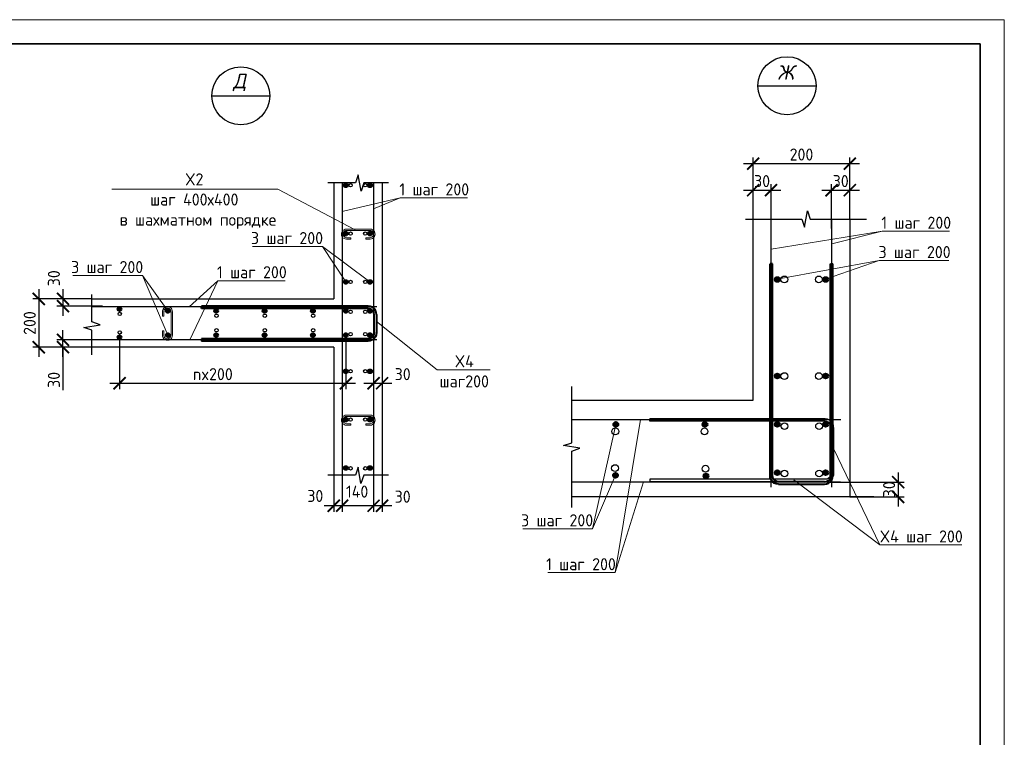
# Model space of a CAD drawing. Header units: millimetres. Extents: x 247266 to 730847, y -636031 to 10052.
# Tile 221 of 256: x 473017 to 493382, y -125353 to -110503. Entities that reach past the tile are written whole.
import ezdxf
from ezdxf.enums import TextEntityAlignment as Align

# ---------------------------------------------------------------- set-up
doc = ezdxf.new("R2010")
doc.units = ezdxf.units.MM
for name, color, linetype, lineweight in [('0.35 ___', 7, 'Continuous', 35), ('0.4 ___', 7, 'Continuous', 40), ('Арм_хомуты', 7, 'Continuous', 18), ('Арм_шпильки', 7, 'Continuous', 18), ('Арматура', 7, 'Continuous', 40), ('Выноски', 7, 'Continuous', 20), ('подоснова', 7, 'Continuous', 5), ('Текст', 7, 'Continuous', 25), ('ТОНКИЕ', 7, 'Continuous', 9)]:
    doc.layers.add(name, color=color, linetype=linetype, lineweight=lineweight)
doc.layers.add('РАЗМЕРЫ', color=7, linetype='Continuous')
doc.layers.add('ТОЛСТЫЕ_ОСНОВНЫЕ', color=7, linetype='Continuous')
doc.styles.add('GOST 2.304', font='CS_Gost2304.shx')
doc.styles.add('GOST-2.304_Type-B', font='GOST_Common.ttf')
doc.styles.add('Украинский', font='isocpeur.TTF', dxfattribs={"oblique": 12})
doc.dimstyles.new('СПДС', dxfattribs={"dimscale": 100, "dimtxt": 2.5, "dimasz": 2.5, "dimexe": 1.25, "dimexo": 0, "dimtad": 1, "dimdec": 0, "dimtxsty": 'GOST-2.304_Type-B', "dimblk": 'ARCHTICK', "dimcen": 2.5, "dimdle": 2, "dimadec": 0, "dimazin": 2, "dimtfac": 0.75, "dimtdec": 0, "dimtmove": 1, "dimatfit": 3, "dimfxl": 1, "dimtolj": 1, "dimarcsym": 1})

# ---------------------------------------------------------------- blocks, each defined once
blk = doc.blocks.new('_ArchTick')
at = {"color": 0, "linetype": 'ByBlock', "const_width": 0.15}
blk.add_lwpolyline([(-0.5, -0.5), (0.5, 0.5)], dxfattribs=at)
blk = doc.blocks.new('*D168')
at = {"layer": 'DEFPOINTS', "color": 0, "ltscale": 100}
for p in [(474512, -116280), (473412, -117280), (474512, -117280)]:
    blk.add_point(p, dxfattribs=at)
at = {"layer": 'РАЗМЕРЫ', "color": 0, "lineweight": -2}
for p, q in [((473412, -116080), (473412, -117480)), ((474512, -116280), (473287, -116280)), ((474512, -117280), (473287, -117280))]:
    blk.add_line(p, q, dxfattribs=at)
at = {"layer": 'РАЗМЕРЫ', "color": 0, "lineweight": -2, "ltscale": 100, "xscale": 250, "yscale": 250, "zscale": 250}
for p, rotation in [((473412, -116280), 90), ((473412, -117280), 270)]:
    blk.add_blockref('_ArchTick', p, dxfattribs=dict(at, rotation=rotation))
at = {"layer": 'РАЗМЕРЫ', "color": 0, "lineweight": 0, "ltscale": 100, "insert": (473224, -116780), "char_height": 250, "attachment_point": 5, "rotation": 90, "style": 'GOST-2.304_Type-B'}
blk.add_mtext('\\A1;200', dxfattribs=at)
blk = doc.blocks.new('*D169')
at = {"layer": 'DEFPOINTS', "color": 0, "ltscale": 100}
for p in [(475082, -117073), (479763, -116992), (479763, -118026)]:
    blk.add_point(p, dxfattribs=at)
at = {"layer": 'РАЗМЕРЫ', "color": 0, "lineweight": -2}
for p, q in [((475082, -117073), (475082, -118151)), ((479763, -116992), (479763, -118151)), ((474882, -118026), (479963, -118026))]:
    blk.add_line(p, q, dxfattribs=at)
at = {"layer": 'РАЗМЕРЫ', "color": 0, "lineweight": -2, "ltscale": 100, "xscale": 250, "yscale": 250, "zscale": 250, "rotation": 180}
blk.add_blockref('_ArchTick', (475082, -118026), dxfattribs=at)
at = {"layer": 'РАЗМЕРЫ', "color": 0, "lineweight": -2, "ltscale": 100, "xscale": 250, "yscale": 250, "zscale": 250}
blk.add_blockref('_ArchTick', (479763, -118026), dxfattribs=at)
at = {"layer": 'РАЗМЕРЫ', "color": 0, "lineweight": 0, "ltscale": 100, "insert": (477012, -117838), "char_height": 250, "attachment_point": 5, "style": 'GOST-2.304_Type-B'}
blk.add_mtext('\\A1;nx200', dxfattribs=at)
blk = doc.blocks.new('*D162')
at = {"layer": 'DEFPOINTS', "color": 0, "ltscale": 100}
for p in [(480512, -117530), (480337, -117780), (480512, -118026)]:
    blk.add_point(p, dxfattribs=at)
at = {"layer": 'РАЗМЕРЫ', "color": 0, "lineweight": -2}
for p, q in [((480512, -117530), (480512, -118151)), ((480337, -117780), (480337, -118151)), ((480137, -118026), (480712, -118026))]:
    blk.add_line(p, q, dxfattribs=at)
at = {"layer": 'РАЗМЕРЫ', "color": 0, "lineweight": -2, "ltscale": 100, "xscale": 250, "yscale": 250, "zscale": 250, "rotation": 180}
blk.add_blockref('_ArchTick', (480337, -118026), dxfattribs=at)
at = {"layer": 'РАЗМЕРЫ', "color": 0, "lineweight": -2, "ltscale": 100, "xscale": 250, "yscale": 250, "zscale": 250}
blk.add_blockref('_ArchTick', (480512, -118026), dxfattribs=at)
at = {"layer": 'РАЗМЕРЫ', "color": 0, "lineweight": 0, "ltscale": 100, "insert": (480938, -117838), "char_height": 250, "attachment_point": 5, "style": 'GOST-2.304_Type-B'}
blk.add_mtext('\\A1;30', dxfattribs=at)
blk = doc.blocks.new('*D163')
at = {"layer": 'DEFPOINTS', "color": 0, "ltscale": 100}
for p in [(474512, -116280), (473912, -116431), (474730, -116431)]:
    blk.add_point(p, dxfattribs=at)
at = {"layer": 'РАЗМЕРЫ', "color": 0, "lineweight": -2}
for p, q in [((473912, -116080), (473912, -116631)), ((474512, -116280), (473787, -116280)), ((474730, -116431), (473787, -116431))]:
    blk.add_line(p, q, dxfattribs=at)
at = {"layer": 'РАЗМЕРЫ', "color": 0, "lineweight": -2, "ltscale": 100, "xscale": 250, "yscale": 250, "zscale": 250}
for p, rotation in [((473912, -116280), 90), ((473912, -116431), 270)]:
    blk.add_blockref('_ArchTick', p, dxfattribs=dict(at, rotation=rotation))
at = {"layer": 'РАЗМЕРЫ', "color": 0, "lineweight": 0, "ltscale": 100, "insert": (473724, -115853), "char_height": 250, "attachment_point": 5, "rotation": 90, "style": 'GOST-2.304_Type-B'}
blk.add_mtext('\\A1;30', dxfattribs=at)
blk = doc.blocks.new('*D164')
at = {"layer": 'DEFPOINTS', "color": 0, "ltscale": 100}
for p in [(473912, -117129), (474698, -117129), (474762, -117280)]:
    blk.add_point(p, dxfattribs=at)
at = {"layer": 'РАЗМЕРЫ', "color": 0, "lineweight": -2}
for p, q in [((473912, -117480), (473912, -116929)), ((474698, -117129), (473787, -117129)), ((474762, -117280), (473787, -117280)), ((473912, -117280), (473912, -118169))]:
    blk.add_line(p, q, dxfattribs=at)
at = {"layer": 'РАЗМЕРЫ', "color": 0, "lineweight": -2, "ltscale": 100, "xscale": 250, "yscale": 250, "zscale": 250}
for p, rotation in [((473912, -117129), 90), ((473912, -117280), 270)]:
    blk.add_blockref('_ArchTick', p, dxfattribs=dict(at, rotation=rotation))
at = {"layer": 'РАЗМЕРЫ', "color": 0, "lineweight": 0, "ltscale": 100, "insert": (473724, -117956), "char_height": 250, "attachment_point": 5, "rotation": 90, "style": 'GOST-2.304_Type-B'}
blk.add_mtext('\\A1;30', dxfattribs=at)
blk = doc.blocks.new('*D165')
at = {"layer": 'DEFPOINTS', "color": 0, "ltscale": 100}
for p in [(480337, -119780), (480512, -119930), (480337, -120561)]:
    blk.add_point(p, dxfattribs=at)
at = {"layer": 'РАЗМЕРЫ', "color": 0, "lineweight": -2}
for p, q in [((480337, -119780), (480337, -120686)), ((480512, -119930), (480512, -120686)), ((480712, -120561), (480137, -120561))]:
    blk.add_line(p, q, dxfattribs=at)
at = {"layer": 'РАЗМЕРЫ', "color": 0, "lineweight": -2, "ltscale": 100, "xscale": 250, "yscale": 250, "zscale": 250, "rotation": 180}
blk.add_blockref('_ArchTick', (480337, -120561), dxfattribs=at)
at = {"layer": 'РАЗМЕРЫ', "color": 0, "lineweight": -2, "ltscale": 100, "xscale": 250, "yscale": 250, "zscale": 250}
blk.add_blockref('_ArchTick', (480512, -120561), dxfattribs=at)
at = {"layer": 'РАЗМЕРЫ', "color": 0, "lineweight": 0, "ltscale": 100, "insert": (480938, -120373), "char_height": 250, "attachment_point": 5, "style": 'GOST-2.304_Type-B'}
blk.add_mtext('\\A1;30', dxfattribs=at)
blk = doc.blocks.new('*D166')
at = {"layer": 'DEFPOINTS', "color": 0, "ltscale": 100}
for p in [(479687, -119780), (480337, -119780), (479687, -120561)]:
    blk.add_point(p, dxfattribs=at)
at = {"layer": 'РАЗМЕРЫ', "color": 0, "lineweight": -2}
for p, q in [((479687, -119780), (479687, -120686)), ((480337, -119780), (480337, -120686)), ((480537, -120561), (479487, -120561))]:
    blk.add_line(p, q, dxfattribs=at)
at = {"layer": 'РАЗМЕРЫ', "color": 0, "lineweight": -2, "ltscale": 100, "xscale": 250, "yscale": 250, "zscale": 250, "rotation": 180}
blk.add_blockref('_ArchTick', (479687, -120561), dxfattribs=at)
at = {"layer": 'РАЗМЕРЫ', "color": 0, "lineweight": -2, "ltscale": 100, "xscale": 250, "yscale": 250, "zscale": 250}
blk.add_blockref('_ArchTick', (480337, -120561), dxfattribs=at)
at = {"layer": 'РАЗМЕРЫ', "color": 0, "lineweight": 0, "ltscale": 100, "insert": (479996, -120268), "char_height": 250, "attachment_point": 5, "style": 'GOST-2.304_Type-B'}
blk.add_mtext('\\A1;140', dxfattribs=at)
blk = doc.blocks.new('*D167')
at = {"layer": 'DEFPOINTS', "color": 0, "ltscale": 100}
for p in [(479512, -119930), (479687, -119780), (479512, -120561)]:
    blk.add_point(p, dxfattribs=at)
at = {"layer": 'РАЗМЕРЫ', "color": 0, "lineweight": -2}
for p, q in [((479512, -119930), (479512, -120686)), ((479687, -119780), (479687, -120686)), ((479887, -120561), (479312, -120561))]:
    blk.add_line(p, q, dxfattribs=at)
at = {"layer": 'РАЗМЕРЫ', "color": 0, "lineweight": -2, "ltscale": 100, "xscale": 250, "yscale": 250, "zscale": 250, "rotation": 180}
blk.add_blockref('_ArchTick', (479512, -120561), dxfattribs=at)
at = {"layer": 'РАЗМЕРЫ', "color": 0, "lineweight": -2, "ltscale": 100, "xscale": 250, "yscale": 250, "zscale": 250}
blk.add_blockref('_ArchTick', (479687, -120561), dxfattribs=at)
at = {"layer": 'РАЗМЕРЫ', "color": 0, "lineweight": 0, "ltscale": 100, "insert": (479131, -120358), "char_height": 250, "attachment_point": 5, "style": 'GOST-2.304_Type-B'}
blk.add_mtext('\\A1;30', dxfattribs=at)
blk = doc.blocks.new('*U133')
for p, q in [((-8, 0), (-7, 7.2)), ((-7, 7.2), (-4.2, 14)), ((-4.2, 14), (0.2, 19.8)), ((0.2, 19.8), (6, 24.2)), ((6, 24.2), (12.8, 27)), ((12.8, 27), (20, 28)), ((44, 28), (20, 28)), ((20, 20), (44, 20)), ((44, 20), (44, 28)), ((125.4, 28), (149.4, 28)), ((125.4, 20), (125.4, 28)), ((149.4, 20), (125.4, 20)), ((156.7, 27), (149.4, 28)), ((163.4, 24.2), (156.7, 27)), ((169.2, 19.8), (163.4, 24.2)), ((173.7, 14), (169.2, 19.8)), ((176.5, 7.2), (173.7, 14)), ((177.4, 0), (176.5, 7.2)), ((176.5, -7.2), (177.4, 0)), ((-7, -7.2), (-8, 0)), ((-4.2, -14), (-7, -7.2)), ((0.2, -19.8), (-4.2, -14)), ((6, -24.2), (0.2, -19.8)), ((12.8, -27), (6, -24.2)), ((20, -28), (12.8, -27)), ((20, -28), (149.4, -28)), ((149.4, -28), (156.7, -27)), ((156.7, -27), (163.4, -24.2)), ((163.4, -24.2), (169.2, -19.8)), ((169.2, -19.8), (173.7, -14)), ((173.7, -14), (176.5, -7.2))]:
    blk.add_line(p, q)
at = {"color": 0, "linetype": 'ByBlock', "lineweight": -2}
for p, q in [((0, 0), (0.7, 5.2)), ((0.7, 5.2), (2.7, 10)), ((2.7, 10), (5.9, 14.1)), ((5.9, 14.1), (10, 17.3)), ((10, 17.3), (14.8, 19.3)), ((14.8, 19.3), (20, 20)), ((154.6, 19.3), (149.4, 20)), ((159.4, 17.3), (154.6, 19.3)), ((163.6, 14.1), (159.4, 17.3)), ((166.8, 10), (163.6, 14.1)), ((168.8, 5.2), (166.8, 10)), ((169.4, 0), (168.8, 5.2)), ((168.8, -5.2), (169.4, 0)), ((0.7, -5.2), (0, 0)), ((2.7, -10), (0.7, -5.2)), ((5.9, -14.1), (2.7, -10)), ((10, -17.3), (5.9, -14.1)), ((14.8, -19.3), (10, -17.3)), ((20, -20), (14.8, -19.3)), ((20, -20), (149.4, -20)), ((149.4, -20), (154.6, -19.3)), ((154.6, -19.3), (159.4, -17.3)), ((159.4, -17.3), (163.6, -14.1)), ((163.6, -14.1), (166.8, -10)), ((166.8, -10), (168.8, -5.2))]:
    blk.add_line(p, q, dxfattribs=at)
at = {"style": 'GOST 2.304', "oblique": 15, "flags": 9}
for tag, p in [('ПОЗИЦИЯ', (118, -56.6)), ('ДИАМЕТР', (117.8, -62.2)), ('ДЛИНА', (118.1, -72.5)), ('КЛАСС', (118, -67.8)), ('МАССА', (118.7, -78.2))]:
    blk.add_attdef(tag, p, '', height=2.5, dxfattribs=at)
blk = doc.blocks.new('*U1664')
at = {"color": 0, "linetype": 'ByBlock', "lineweight": -2}
for p, q in [((-72.3, 25), (-72.3, 714.4)), ((-62.3, 714.4), (-72.3, 714.4)), ((-62.3, 25), (-62.3, 714.4)), ((62.3, 25), (62.3, 714.4)), ((62.3, 714.4), (72.3, 714.4)), ((72.3, 25), (72.3, 714.4)), ((-71.1, 15.9), (-72.3, 25)), ((-67.6, 7.5), (-71.1, 15.9)), ((-62, 0.3), (-67.6, 7.5)), ((-61.4, 18.5), (-62.3, 25)), ((-54.8, -5.3), (-62, 0.3)), ((-58.9, 12.5), (-61.4, 18.5)), ((-55, 7.3), (-58.9, 12.5)), ((-49.8, 3.3), (-55, 7.3)), ((-43.8, 0.9), (-49.8, 3.3)), ((-37.3, 0), (-43.8, 0.9)), ((-37.3, 0), (37.3, 0)), ((37.3, 0), (43.8, 0.9)), ((43.8, 0.9), (49.8, 3.3)), ((49.8, 3.3), (55, 7.3)), ((54.8, -5.3), (62, 0.3)), ((55, 7.3), (58.9, 12.5)), ((58.9, 12.5), (61.4, 18.5)), ((61.4, 18.5), (62.3, 25)), ((62, 0.3), (67.6, 7.5)), ((67.6, 7.5), (71.1, 15.9)), ((71.1, 15.9), (72.3, 25)), ((-46.4, -8.8), (-54.8, -5.3)), ((-37.3, -10), (-46.4, -8.8)), ((37.3, -10), (-37.3, -10)), ((37.3, -10), (46.4, -8.8)), ((46.4, -8.8), (54.8, -5.3))]:
    blk.add_line(p, q, dxfattribs=at)
at = {"style": 'GOST 2.304', "oblique": 15, "flags": 9}
for tag, p in [('ПОЗИЦИЯ', (1024.9, -185)), ('ДИАМЕТР', (1025.2, -189.3)), ('КЛАСС', (1025.5, -193.8)), ('ДЛИНА', (1025.9, -198.5)), ('МАССА', (1026.2, -203.9))]:
    blk.add_attdef(tag, p, '', height=2.5, dxfattribs=at)
blk = doc.blocks.new('*U3688')
at = {"layer": 'ТОЛСТЫЕ_ОСНОВНЫЕ', "lineweight": 35}
blk.add_lwpolyline([(20, 5), (415, 5), (415, 292), (20, 292)], close=True, dxfattribs=at)
at = {"layer": 'ТОНКИЕ'}
blk.add_lwpolyline([(0, 0), (420, 0), (420, 297), (0, 297)], close=True, dxfattribs=at)
blk = doc.blocks.new('*D2618')
at = {"layer": 'DEFPOINTS', "color": 0, "ltscale": 100}
for p in [(489737, -120073), (490187, -120378), (491187, -120378)]:
    blk.add_point(p, dxfattribs=at)
at = {"layer": 'РАЗМЕРЫ', "color": 0, "lineweight": -2}
for p, q in [((491187, -119873), (491187, -120578)), ((489737, -120073), (491312, -120073)), ((490187, -120378), (491312, -120378))]:
    blk.add_line(p, q, dxfattribs=at)
at = {"layer": 'РАЗМЕРЫ', "color": 0, "lineweight": -2, "ltscale": 100, "xscale": 250, "yscale": 250, "zscale": 250}
for p, rotation in [((491187, -120073), 90), ((491187, -120378), 270)]:
    blk.add_blockref('_ArchTick', p, dxfattribs=dict(at, rotation=rotation))
at = {"layer": 'РАЗМЕРЫ', "color": 0, "lineweight": 0, "ltscale": 100, "insert": (490999, -120221), "char_height": 250, "attachment_point": 5, "rotation": 90, "style": 'GOST-2.304_Type-B'}
blk.add_mtext('\\A1;30', dxfattribs=at)
blk = doc.blocks.new('*D2619')
at = {"layer": 'DEFPOINTS', "color": 0, "ltscale": 100}
for p in [(490187, -113481), (488187, -114627), (490187, -114627)]:
    blk.add_point(p, dxfattribs=at)
at = {"layer": 'РАЗМЕРЫ', "color": 0, "lineweight": -2}
for p, q in [((488187, -114627), (488187, -113356)), ((490187, -114627), (490187, -113356)), ((487987, -113481), (490387, -113481))]:
    blk.add_line(p, q, dxfattribs=at)
at = {"layer": 'РАЗМЕРЫ', "color": 0, "lineweight": -2, "ltscale": 100, "xscale": 250, "yscale": 250, "zscale": 250, "rotation": 180}
blk.add_blockref('_ArchTick', (488187, -113481), dxfattribs=at)
at = {"layer": 'РАЗМЕРЫ', "color": 0, "lineweight": -2, "ltscale": 100, "xscale": 250, "yscale": 250, "zscale": 250}
blk.add_blockref('_ArchTick', (490187, -113481), dxfattribs=at)
at = {"layer": 'РАЗМЕРЫ', "color": 0, "lineweight": 0, "ltscale": 100, "insert": (489187, -113293), "char_height": 250, "attachment_point": 5, "style": 'GOST-2.304_Type-B'}
blk.add_mtext('\\A1;200', dxfattribs=at)
blk = doc.blocks.new('*D2620')
at = {"layer": 'DEFPOINTS', "color": 0, "ltscale": 100}
for p in [(490187, -114031), (490187, -114627), (489809, -114827)]:
    blk.add_point(p, dxfattribs=at)
at = {"layer": 'РАЗМЕРЫ', "color": 0, "lineweight": -2}
for p, q in [((489609, -114031), (490387, -114031)), ((489809, -114827), (489809, -113906)), ((490187, -114627), (490187, -113906))]:
    blk.add_line(p, q, dxfattribs=at)
at = {"layer": 'РАЗМЕРЫ', "color": 0, "lineweight": -2, "ltscale": 100, "xscale": 250, "yscale": 250, "zscale": 250, "rotation": 180}
blk.add_blockref('_ArchTick', (489809, -114031), dxfattribs=at)
at = {"layer": 'РАЗМЕРЫ', "color": 0, "lineweight": -2, "ltscale": 100, "xscale": 250, "yscale": 250, "zscale": 250}
blk.add_blockref('_ArchTick', (490187, -114031), dxfattribs=at)
at = {"layer": 'РАЗМЕРЫ', "color": 0, "lineweight": 0, "ltscale": 100, "insert": (489998, -113843), "char_height": 250, "attachment_point": 5, "style": 'GOST-2.304_Type-B'}
blk.add_mtext('\\A1;30', dxfattribs=at)
blk = doc.blocks.new('*D2621')
at = {"layer": 'DEFPOINTS', "color": 0, "ltscale": 100}
for p in [(488558, -114031), (488187, -114627), (488558, -114827)]:
    blk.add_point(p, dxfattribs=at)
at = {"layer": 'РАЗМЕРЫ', "color": 0, "lineweight": -2}
for p, q in [((487987, -114031), (488758, -114031)), ((488187, -114627), (488187, -113906)), ((488558, -114827), (488558, -113906))]:
    blk.add_line(p, q, dxfattribs=at)
at = {"layer": 'РАЗМЕРЫ', "color": 0, "lineweight": -2, "ltscale": 100, "xscale": 250, "yscale": 250, "zscale": 250, "rotation": 180}
blk.add_blockref('_ArchTick', (488187, -114031), dxfattribs=at)
at = {"layer": 'РАЗМЕРЫ', "color": 0, "lineweight": -2, "ltscale": 100, "xscale": 250, "yscale": 250, "zscale": 250}
blk.add_blockref('_ArchTick', (488558, -114031), dxfattribs=at)
at = {"layer": 'РАЗМЕРЫ', "color": 0, "lineweight": 0, "ltscale": 100, "insert": (488372, -113843), "char_height": 250, "attachment_point": 5, "style": 'GOST-2.304_Type-B'}
blk.add_mtext('\\A1;30', dxfattribs=at)
blk = doc.blocks.new('*U135')
at = {"color": 0, "linetype": 'ByBlock', "lineweight": -2}
for p, q in [((-130, 25), (-130, 750.6)), ((-120, 750.6), (-130, 750.6)), ((-120, 25), (-120, 750.6)), ((120, 25), (120, 750.6)), ((120, 750.6), (130, 750.6)), ((130, 25), (130, 750.6)), ((-128.8, 15.9), (-130, 25)), ((-125.3, 7.5), (-128.8, 15.9)), ((-119.7, 0.3), (-125.3, 7.5)), ((-119.1, 18.5), (-120, 25)), ((-112.5, -5.3), (-119.7, 0.3)), ((-116.7, 12.5), (-119.1, 18.5)), ((-112.7, 7.3), (-116.7, 12.5)), ((-107.5, 3.3), (-112.7, 7.3)), ((-101.5, 0.9), (-107.5, 3.3)), ((-95, 0), (-101.5, 0.9)), ((-95, 0), (95, 0)), ((95, 0), (101.5, 0.9)), ((101.5, 0.9), (107.5, 3.3)), ((107.5, 3.3), (112.7, 7.3)), ((112.5, -5.3), (119.7, 0.3)), ((112.7, 7.3), (116.7, 12.5)), ((116.7, 12.5), (119.1, 18.5)), ((119.1, 18.5), (120, 25)), ((119.7, 0.3), (125.3, 7.5)), ((125.3, 7.5), (128.8, 15.9)), ((128.8, 15.9), (130, 25)), ((-104.1, -8.8), (-112.5, -5.3)), ((-95, -10), (-104.1, -8.8)), ((95, -10), (-95, -10)), ((95, -10), (104.1, -8.8)), ((104.1, -8.8), (112.5, -5.3))]:
    blk.add_line(p, q, dxfattribs=at)
at = {"style": 'GOST 2.304', "oblique": 15, "flags": 9}
for tag, p in [('ПОЗИЦИЯ', (853.3, -185)), ('ДИАМЕТР', (853.6, -189.3)), ('КЛАСС', (853.9, -193.8)), ('ДЛИНА', (854.3, -198.5)), ('МАССА', (854.6, -203.9))]:
    blk.add_attdef(tag, p, '', height=2.5, dxfattribs=at)
blk = doc.blocks.new('*U136')
at = {"color": 0, "linetype": 'ByBlock', "lineweight": -2}
for p, q in [((-130, 25), (-130, 902.2)), ((-120, 902.2), (-130, 902.2)), ((-120, 25), (-120, 902.2)), ((120, 25), (120, 902.2)), ((120, 902.2), (130, 902.2)), ((130, 25), (130, 902.2)), ((-128.8, 15.9), (-130, 25)), ((-125.3, 7.5), (-128.8, 15.9)), ((-119.7, 0.3), (-125.3, 7.5)), ((-119.1, 18.5), (-120, 25)), ((-112.5, -5.3), (-119.7, 0.3)), ((-116.7, 12.5), (-119.1, 18.5)), ((-112.7, 7.3), (-116.7, 12.5)), ((-107.5, 3.3), (-112.7, 7.3)), ((-101.5, 0.9), (-107.5, 3.3)), ((-95, 0), (-101.5, 0.9)), ((-95, 0), (95, 0)), ((95, 0), (101.5, 0.9)), ((101.5, 0.9), (107.5, 3.3)), ((107.5, 3.3), (112.7, 7.3)), ((112.5, -5.3), (119.7, 0.3)), ((112.7, 7.3), (116.7, 12.5)), ((116.7, 12.5), (119.1, 18.5)), ((119.1, 18.5), (120, 25)), ((119.7, 0.3), (125.3, 7.5)), ((125.3, 7.5), (128.8, 15.9)), ((128.8, 15.9), (130, 25)), ((-104.1, -8.8), (-112.5, -5.3)), ((-95, -10), (-104.1, -8.8)), ((95, -10), (-95, -10)), ((95, -10), (104.1, -8.8)), ((104.1, -8.8), (112.5, -5.3))]:
    blk.add_line(p, q, dxfattribs=at)
at = {"style": 'GOST 2.304', "oblique": 15, "flags": 9}
for tag, p in [('ПОЗИЦИЯ', (853.3, -185)), ('ДИАМЕТР', (853.6, -189.3)), ('КЛАСС', (853.9, -193.8)), ('ДЛИНА', (854.3, -198.5)), ('МАССА', (854.6, -203.9))]:
    blk.add_attdef(tag, p, '', height=2.5, dxfattribs=at)

msp = doc.modelspace()

# ---------------------------------------------------------------- hatches: boundary and pattern name
at = {"layer": 'Арматура'}
h = msp.add_hatch(color=256, dxfattribs=at)
h.dxf.hatch_style = 1
h.paths.add_polyline_path([(479721.75, -113929.91, -1), (479801.75, -113929.91, -1)])
h = msp.add_hatch(color=256, dxfattribs=at)
h.dxf.hatch_style = 1
h.paths.add_polyline_path([(480301.75, -113929.91, 1), (480221.75, -113929.91, 1)])
h = msp.add_hatch(color=256, dxfattribs=at)
h.dxf.hatch_style = 1
h.paths.add_polyline_path([(479721.75, -114929.91, -1), (479801.75, -114929.91, -1)])
h = msp.add_hatch(color=256, dxfattribs=at)
h.dxf.hatch_style = 1
h.paths.add_polyline_path([(480301.75, -114929.91, 1), (480221.75, -114929.91, 1)])
h = msp.add_hatch(color=256, dxfattribs=at)
edge = h.paths.add_edge_path()
edge.add_arc((488686.62, -115879.39), 50, 359.64, 719.64)
h = msp.add_hatch(color=256, dxfattribs=at)
edge = h.paths.add_edge_path()
edge.add_arc((489686.67, -115879.39), 50, 359.64, 719.64)
h = msp.add_hatch(color=256, dxfattribs=at)
h.dxf.hatch_style = 1
h.paths.add_polyline_path([(479721.75, -115929.91, 1), (479801.75, -115929.91, 1)])
h = msp.add_hatch(color=256, dxfattribs=at)
h.dxf.hatch_style = 1
h.paths.add_polyline_path([(480301.75, -115929.91, -1), (480221.75, -115929.91, -1)])
h = msp.add_hatch(color=256, dxfattribs=at)
h.dxf.hatch_style = 1
h.paths.add_polyline_path([(475081.86, -116453.84, 1), (475081.86, -116533.84, 1)])
h = msp.add_hatch(color=256, dxfattribs=at)
h.dxf.hatch_style = 1
h.paths.add_polyline_path([(476081.86, -116489.91, 1), (476081.86, -116569.91, 1)])
h = msp.add_hatch(color=256, dxfattribs=at)
h.dxf.hatch_style = 1
h.paths.add_polyline_path([(477081.06, -116489.91, 1), (477081.06, -116569.91, 1)])
h = msp.add_hatch(color=256, dxfattribs=at)
h.dxf.hatch_style = 1
h.paths.add_polyline_path([(478081.86, -116489.91, 1), (478081.86, -116569.91, 1)])
h = msp.add_hatch(color=256, dxfattribs=at)
h.dxf.hatch_style = 1
h.paths.add_polyline_path([(479081.86, -116489.91, 1), (479081.86, -116569.91, 1)])
h = msp.add_hatch(color=256, dxfattribs=at)
h.dxf.hatch_style = 1
h.paths.add_polyline_path([(479761.86, -116489.91, 1), (479761.86, -116569.91, 1)])
h = msp.add_hatch(color=256, dxfattribs=at)
h.dxf.hatch_style = 1
h.paths.add_polyline_path([(480261.75, -116489.91, -1), (480261.75, -116569.91, -1)])
h = msp.add_hatch(color=256, dxfattribs=at)
h.dxf.hatch_style = 1
h.paths.add_polyline_path([(475081.86, -117113.09, -1), (475081.86, -117033.09, -1)])
h = msp.add_hatch(color=256, dxfattribs=at)
h.dxf.hatch_style = 1
h.paths.add_polyline_path([(476081.86, -117069.91, -1), (476081.86, -116989.91, -1)])
h = msp.add_hatch(color=256, dxfattribs=at)
h.dxf.hatch_style = 1
h.paths.add_polyline_path([(477081.06, -117069.91, -1), (477081.06, -116989.91, -1)])
h = msp.add_hatch(color=256, dxfattribs=at)
h.dxf.hatch_style = 1
h.paths.add_polyline_path([(478081.86, -117069.91, -1), (478081.86, -116989.91, -1)])
h = msp.add_hatch(color=256, dxfattribs=at)
h.dxf.hatch_style = 1
h.paths.add_polyline_path([(479081.86, -117069.91, -1), (479081.86, -116989.91, -1)])
h = msp.add_hatch(color=256, dxfattribs=at)
h.dxf.hatch_style = 1
h.paths.add_polyline_path([(479761.86, -117069.91, -1), (479761.86, -116989.91, -1)])
h = msp.add_hatch(color=256, dxfattribs=at)
h.dxf.hatch_style = 1
h.paths.add_polyline_path([(480261.75, -117069.91, 1), (480261.75, -116989.91, 1)])
h = msp.add_hatch(color=256, dxfattribs=at)
h.dxf.hatch_style = 1
h.paths.add_polyline_path([(479721.75, -117779.91, -1), (479801.75, -117779.91, -1)])
h = msp.add_hatch(color=256, dxfattribs=at)
h.dxf.hatch_style = 1
h.paths.add_polyline_path([(480301.75, -117779.91, 1), (480221.75, -117779.91, 1)])
h = msp.add_hatch(color=256, dxfattribs=at)
edge = h.paths.add_edge_path()
edge.add_arc((488686.62, -117876.2), 50, 359.64, 719.64)
h = msp.add_hatch(color=256, dxfattribs=at)
edge = h.paths.add_edge_path()
edge.add_arc((489686.67, -117876.2), 50, 359.64, 719.64)
h = msp.add_hatch(color=256, dxfattribs=at)
h.dxf.hatch_style = 1
h.paths.add_polyline_path([(479721.75, -118779.91, 1), (479801.75, -118779.91, 1)])
h = msp.add_hatch(color=256, dxfattribs=at)
h.dxf.hatch_style = 1
h.paths.add_polyline_path([(480301.75, -118779.91, -1), (480221.75, -118779.91, -1)])
h = msp.add_hatch(color=256, dxfattribs=at)
edge = h.paths.add_edge_path()
edge.add_arc((485346.51, -118877.46), 50, 359.64, 719.64)
h = msp.add_hatch(color=256, dxfattribs=at)
edge = h.paths.add_edge_path()
edge.add_arc((487190.34, -118877.46), 50, 359.64, 719.64)
h = msp.add_hatch(color=256, dxfattribs=at)
edge = h.paths.add_edge_path()
edge.add_arc((488686.67, -118877.46), 50, 359.64, 719.64)
h = msp.add_hatch(color=256, dxfattribs=at)
edge = h.paths.add_edge_path()
edge.add_arc((489686.67, -118877.46), 50, 359.64, 719.64)
h = msp.add_hatch(color=256, dxfattribs=at)
h.dxf.hatch_style = 1
h.paths.add_polyline_path([(479721.75, -119779.91, 1), (479801.75, -119779.91, 1)])
h = msp.add_hatch(color=256, dxfattribs=at)
h.dxf.hatch_style = 1
h.paths.add_polyline_path([(480301.75, -119779.91, -1), (480221.75, -119779.91, -1)])
h = msp.add_hatch(color=256, dxfattribs=at)
edge = h.paths.add_edge_path()
edge.add_arc((485340.54, -119931.25), 50, 359.64, 719.64)
h = msp.add_hatch(color=256, dxfattribs=at)
edge = h.paths.add_edge_path()
edge.add_arc((487211.14, -119944.35), 50, 359.64, 719.64)
h = msp.add_hatch(color=256, dxfattribs=at)
edge = h.paths.add_edge_path()
edge.add_arc((488686.67, -119877.51), 50, 359.64, 719.64)
h = msp.add_hatch(color=256, dxfattribs=at)
edge = h.paths.add_edge_path()
edge.add_arc((489686.67, -119877.51), 50, 359.64, 719.64)

# ---------------------------------------------------------------- linework, layer by layer
at = {"layer": '0.35 ___', "lineweight": 30, "ltscale": 100}
for p, q in [((479686.75, -113879.61), (479686.75, -119930.21)), ((480336.75, -113879.62), (480336.75, -119930.22)), ((488560.9, -120175.37), (488560.92, -114627.5)), ((489811.37, -120175.37), (489811.39, -114627.5)), ((480401.34, -116441.36), (474504.7, -116441.36)), ((480401.34, -117129.81), (474504.7, -117129.81)), ((484436.69, -118777.48), (490000.68, -118777.48)), ((484436.68, -120064.72), (489994.31, -120064.72))]:
    msp.add_line(p, q, dxfattribs=at)
at = {"layer": '0.4 ___', "lineweight": 25, "ltscale": 0.1}
for p, q in [((479511.75, -113879.61), (479511.75, -116279.91)), ((480511.75, -113879.61), (480511.75, -119930.21)), ((488186.67, -118377.51), (488186.67, -114627.48)), ((490186.67, -114627.48), (490186.67, -120377.51)), ((474511.86, -116279.91), (479511.75, -116279.91)), ((479511.75, -117279.91), (474511.86, -117279.91)), ((479511.75, -117279.91), (479511.75, -119930.21)), ((484436.67, -118377.53), (488186.67, -118377.51)), ((490686.67, -120377.51), (484436.67, -120377.53))]:
    msp.add_line(p, q, dxfattribs=at)
at = {"layer": '0.4 ___', "lineweight": 15, "ltscale": 0.1}
for p, q in [((489852.39, -119377.48), (490808.55, -121370.96)), ((489025.61, -120027.48), (490808.55, -121370.96)), ((489025.61, -120027.48), (490808.55, -121370.96)), ((489025.61, -120027.48), (490808.55, -121370.96)), ((490808.55, -121370.96), (490808.65, -121370.96)), ((490808.65, -121370.96), (492501.32, -121370.96))]:
    msp.add_line(p, q, dxfattribs=at)
at = {"layer": 'Арматура'}
for centre, radius in [((479761.75, -113929.91), 40), ((480261.75, -113929.91), 40), ((479761.75, -114929.91), 40), ((480261.75, -114929.91), 40), ((488686.62, -115879.39), 50), ((489686.67, -115879.39), 50), ((479761.75, -115929.91), 40), ((480261.75, -115929.91), 40), ((475081.86, -116493.84), 40), ((476081.86, -116529.91), 40), ((477081.06, -116529.91), 40), ((478081.86, -116529.91), 40), ((479081.86, -116529.91), 40), ((479761.86, -116529.91), 40), ((480261.75, -116529.91), 40), ((475081.86, -117073.09), 40), ((476081.86, -117029.91), 40), ((477081.06, -117029.91), 40), ((478081.86, -117029.91), 40), ((479081.86, -117029.91), 40), ((479761.86, -117029.91), 40), ((480261.75, -117029.91), 40), ((479761.75, -117779.91), 40), ((480261.75, -117779.91), 40), ((488686.62, -117876.2), 50), ((489686.67, -117876.2), 50), ((479761.75, -118779.91), 40), ((480261.75, -118779.91), 40), ((485346.51, -118877.46), 50), ((487190.34, -118877.46), 50), ((488686.67, -118877.46), 50), ((489686.67, -118877.46), 50), ((479761.75, -119779.91), 40), ((480261.75, -119779.91), 40), ((485340.54, -119931.25), 50), ((487211.14, -119944.35), 50), ((488686.67, -119877.51), 50), ((489686.67, -119877.51), 50)]:
    msp.add_circle(centre, radius, dxfattribs=at)
at = {"layer": 'Выноски', "lineweight": 30}
for p, q in [((488287.46, -111869.02), (489487.46, -111869.02)), ((476990.47, -112077.12), (478190.47, -112077.12))]:
    msp.add_line(p, q, dxfattribs=at)
for centre in [(488887.46, -111869.02), (477590.47, -112077.12)]:
    msp.add_circle(centre, 600, dxfattribs=at)
at = {"layer": 'подоснова', "lineweight": 15, "ltscale": 0.3}
for p, q in [((474924.1, -114007.14), (478354.01, -114007.14)), ((478352.56, -114007.46), (478352.46, -114007.46)), ((479957.82, -114853.62), (478352.56, -114007.46)), ((479957.82, -114853.62), (478352.56, -114007.46)), ((479957.82, -114853.62), (478352.56, -114007.46)), ((479686.75, -114474.87), (480885.14, -114189.45)), ((480336.75, -114414.88), (480885.14, -114189.45)), ((480336.75, -114414.88), (480885.14, -114189.45)), ((480336.75, -114414.88), (480885.14, -114189.45)), ((480336.75, -114414.88), (480885.14, -114189.45)), ((480885.14, -114189.45), (480885.24, -114189.45)), ((480885.82, -114189.2), (482278.19, -114189.2)), ((488560.92, -115249.87), (490854.57, -114879.49)), ((489811.39, -115140.83), (490854.57, -114879.49)), ((489811.39, -115140.83), (490854.57, -114879.49)), ((489811.39, -115140.83), (490854.57, -114879.49)), ((489811.39, -115140.83), (490854.57, -114879.49)), ((490854.57, -114879.49), (490854.67, -114879.49)), ((490855.25, -114879.24), (492247.62, -114879.24)), ((477835.26, -115196.51), (479277.68, -115196.51)), ((479277.17, -115196.76), (479277.07, -115196.76)), ((479761.75, -115929.91), (479277.17, -115196.76)), ((479761.75, -115929.91), (479277.17, -115196.76)), ((479761.75, -115929.91), (479277.17, -115196.76)), ((480261.75, -115929.91), (479277.17, -115196.76)), ((488686.62, -115875.63), (490794.58, -115486.57)), ((488686.62, -115875.63), (490794.58, -115486.57)), ((488686.62, -115875.63), (490794.58, -115486.57)), ((488686.62, -115875.63), (490794.58, -115486.57)), ((489686.72, -115875.58), (490794.58, -115486.57)), ((490794.58, -115486.57), (490794.68, -115486.57)), ((490795.28, -115486.32), (492237.7, -115486.32)), ((474115.37, -115796.51), (475557.79, -115796.51)), ((475557.28, -115796.76), (475557.18, -115796.76)), ((476081.86, -116529.91), (475557.28, -115796.76)), ((476081.86, -116529.91), (475557.28, -115796.76)), ((476081.86, -116529.91), (475557.28, -115796.76)), ((476081.86, -117029.91), (475557.28, -115796.76)), ((476521.73, -116441.36), (477112.59, -115903.65)), ((476521.73, -116441.36), (477112.59, -115903.65)), ((476521.73, -116441.36), (477112.59, -115903.65)), ((476521.73, -116441.36), (477112.59, -115903.65)), ((476537.5, -117129.81), (477112.59, -115903.65)), ((477112.59, -115903.65), (477112.69, -115903.65)), ((477113.27, -115903.4), (478505.64, -115903.4)), ((480397.97, -116745.03), (481653.98, -117745.3)), ((480397.97, -116745.03), (481653.98, -117745.3)), ((480397.97, -116745.03), (481653.98, -117745.3)), ((481653.98, -117745.3), (481654.08, -117745.3)), ((481654.62, -117745.3), (482750.69, -117745.3)), ((485346.51, -118877.46), (484864.01, -121037.67)), ((485346.51, -118877.46), (484864.01, -121037.67)), ((485346.51, -118877.46), (484864.01, -121037.67)), ((485346.51, -118877.46), (484864.01, -121037.67)), ((485858.37, -118777.48), (485332.37, -121945.6)), ((485858.37, -118777.48), (485332.37, -121945.6)), ((485858.37, -118777.48), (485332.37, -121945.6)), ((485858.37, -118777.48), (485332.37, -121945.6)), ((485340.54, -119931.25), (484864.01, -121037.67)), ((485920.51, -120064.72), (485332.37, -121945.6)), ((483422.09, -121037.42), (484864.51, -121037.42)), ((484864.01, -121037.67), (484863.91, -121037.67)), ((483940.48, -121945.35), (485332.85, -121945.35)), ((485332.37, -121945.6), (485332.27, -121945.6))]:
    msp.add_line(p, q, dxfattribs=at)
at = {"layer": 'РАЗМЕРЫ', "elevation": 0}
for points in [[(480642.83, -113879.62), (480132.87, -113879.61), (480076.62, -114048.36), (480020.37, -113710.86), (479964.12, -113879.61), (479392.83, -113879.61)], [(488030.03, -114627.51), (489195.66, -114627.48), (489251.91, -114796.23), (489308.16, -114458.73), (489364.41, -114627.48), (490530.03, -114627.48)], [(474511.85, -117436.22), (474511.86, -116926.26), (474343.11, -116870.01), (474680.61, -116813.76), (474511.86, -116757.51), (474511.86, -116186.22)], [(484436.7, -120593.73), (484436.67, -119428.06), (484605.42, -119371.81), (484267.92, -119315.56), (484436.67, -119259.31), (484436.67, -118093.73)], [(480641.9, -119930.22), (480131.93, -119930.21), (480075.68, -120098.96), (480019.43, -119761.46), (479963.18, -119930.21), (479391.9, -119930.21)]]:
    msp.add_lwpolyline(points, dxfattribs=at)
at = {"layer": 'РАЗМЕРЫ', "linetype": 'Continuous', "lineweight": 30}
for centre, radius in [((479861.75, -113928.05, -1000), 35), ((480163.48, -113928.05, -1000), 35), ((479861.75, -114929.91, -1000), 35), ((480163.48, -114929.91, -1000), 35), ((488832.9, -115877.52, 0), 70), ((489547.45, -115877.52, 0), 70), ((479861.75, -115929.91, -1000), 35), ((480163.48, -115929.91, -1000), 35), ((475086.75, -116592.11, -1000), 35), ((477086.75, -116628.18, -1000), 35), ((478086.75, -116628.18, -1000), 35), ((479086.75, -116628.18, -1000), 35), ((479861.75, -116548.18, -1000), 35), ((480163.48, -116548.18, -1000), 35), ((477086.75, -116929.91, -1000), 35), ((478086.75, -116929.91, -1000), 35), ((479086.75, -116929.91, -1000), 35), ((475086.75, -116973.09, -1000), 35), ((479861.75, -117009.91, -1000), 35), ((480163.48, -117009.91, -1000), 35), ((479861.75, -117778.74, -1000), 35), ((480163.48, -117778.74, -1000), 35), ((488832.9, -117877.52, 0), 70), ((489547.45, -117877.52, 0), 70), ((479861.75, -118778.74, -1000), 35), ((480163.48, -118778.74, -1000), 35), ((488836.37, -118914.05), 70), ((489550.91, -118914.05), 70), ((485336.66, -119021.42), 70), ((487180.49, -119021.42), 70), ((485330.68, -119781.36), 70), ((487201.28, -119794.47), 70), ((479861.75, -119786.74, -1000), 35), ((480163.48, -119786.74, -1000), 35), ((488836.37, -119893.2), 70), ((489550.91, -119893.2), 70)]:
    msp.add_circle(centre, radius, dxfattribs=at)

# ---------------------------------------------------------------- block references
at = {"xscale": 100, "yscale": 100, "zscale": 100}
msp.add_blockref('*U3688', (451382.14, -140202.72, 6200), dxfattribs=at)
at = {"layer": '0.4 ___', "lineweight": 25, "ltscale": 0.1, "xscale": 5, "yscale": 5, "zscale": 5, "rotation": 90.00000000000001}
msp.add_blockref('*U135', (489802.39, -119413.76), dxfattribs=at)
at = {"layer": 'Арм_хомуты', "lineweight": 40, "xscale": -5, "yscale": 5, "zscale": 5}
msp.add_blockref('*U136', (489186.67, -120064.72), dxfattribs=at)
at = {"layer": 'Арм_хомуты', "lineweight": 40, "xscale": 5, "yscale": 5, "zscale": 5, "rotation": 89.99999999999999}
msp.add_blockref('*U1664', (480347.97, -116792.44), dxfattribs=at)
at = {"layer": 'Арм_шпильки', "xscale": 3.75, "yscale": 3.75, "zscale": 3.75}
for p, rotation in [((480338.03, -114939.61), 179.9999999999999), ((476072.16, -117106.21), 89.99999999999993), ((480338.03, -118789.61), 179.9999999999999)]:
    msp.add_blockref('*U133', p, dxfattribs=dict(at, rotation=rotation))

# ---------------------------------------------------------------- texts
at = {"layer": '0.4 ___', "lineweight": 25, "ltscale": 0.1, "insert": (491664.25, -121070.96), "char_height": 250, "attachment_point": 2, "style": 'GOST-2.304_Type-B'}
msp.add_mtext('X4 шаг 200', dxfattribs=at)
at = {"layer": 'подоснова', "ltscale": 0.3, "char_height": 250, "attachment_point": 2, "style": 'GOST-2.304_Type-B'}
for s, insert in [('X2\\Pшаг 400х400\\P в шахматном порядке', (476627.51, -113682.14)), ('1 шаг 200', (481591.43, -113889.2)), ('1 шаг 200', (491560.86, -114579.24)), ('3 шаг 200', (478545.86, -114896.51)), ('3 шаг 200', (491525.89, -115186.32)), ('3 шаг 200', (474825.97, -115496.51)), ('1 шаг 200', (477818.88, -115603.4)), ('X4\\Pшаг200', (482212.12, -117445.3)), ('3 шаг 200', (484132.69, -120737.42)), ('1 шаг 200', (484626.09, -121645.35))]:
    msp.add_mtext(s, dxfattribs=dict(at, insert=insert))
at = {"layer": 'Текст', "style": 'Украинский', "oblique": 12}
for s, p in [('Ж', (488862.46, -111594.02)), ('Д', (477565.47, -111802.12))]:
    msp.add_text(s, height=300, dxfattribs=at).set_placement(p, align=Align.MIDDLE)

# ---------------------------------------------------------------- dimensions: what is measured, and where the dimension line sits
at = {"layer": 'РАЗМЕРЫ', "lineweight": 0}
dim = msp.add_linear_dim(base=(490186.67, -113480.59), p1=(488186.67, -114627.48), p2=(490186.67, -114627.48), dimstyle='СПДС', override={"dimlfac": 0.1, "dimtofl": 0}, dxfattribs=at)
dim.commit()
dim.dimension.update_dxf_attribs({"geometry": '*D2619', "text_midpoint": (489186.67, -113292.97)})
for base, p1, p2, text, picture, middle in [((488558.32, -114030.59), (488186.67, -114627.48), (488558.32, -114827.48), '30', '*D2621', (488372.49, -114030.59)), ((490186.67, -114030.59), (489809.24, -114827.48), (490186.67, -114627.48), '30', '*D2620', (489997.95, -114030.59)), ((479762.99, -118025.9), (475081.86, -117073.09), (479762.99, -116991.96), 'nx200', '*D169', (477011.75, -118025.9)), ((480511.75, -118025.9), (480336.75, -117779.91), (480511.75, -117529.91), '30', '*D162', (480938.32, -118025.9)), ((479511.75, -120560.94), (479686.75, -119779.91), (479511.75, -119930.21), '30', '*D167', (479130.56, -120545.44)), ((479686.75, -120560.94), (480336.75, -119779.91), (479686.75, -119779.91), '140', '*D166', (479995.89, -120455.34)), ((480336.75, -120560.94), (480511.75, -119930.22), (480336.75, -119779.91), '30', '*D165', (480938.32, -120560.94))]:
    dim = msp.add_linear_dim(base=base, p1=p1, p2=p2, text=text, dimstyle='СПДС', override={"dimlfac": 0.2, "dimtofl": 0}, dxfattribs=at)
    dim.commit()
    dim.dimension.update_dxf_attribs({"geometry": picture, "text_midpoint": middle, "dimtype": 160})
for base, p1, p2, override, picture, middle in [((473911.86, -116431.08), (474511.86, -116279.91), (474730.48, -116431.08), {"dimlfac": 0.2, "dimtofl": 0}, '*D163', (473911.86, -115853.34)), ((473911.86, -117129.12), (474761.86, -117279.91), (474698.26, -117129.12), {"dimlfac": 0.2, "dimtofl": 0}, '*D164', (473911.86, -117956.48)), ((491186.67, -120377.51), (489736.84, -120073.2), (490186.67, -120377.51), {"dimlfac": 0.1, "dimtofl": 0}, '*D2618', (491186.67, -120221.38))]:
    dim = msp.add_linear_dim(base=base, p1=p1, p2=p2, angle=270, dimstyle='СПДС', override=override, dxfattribs=at)
    dim.commit()
    dim.dimension.update_dxf_attribs({"geometry": picture, "text_midpoint": middle, "dimtype": 160})
dim = msp.add_linear_dim(base=(473411.86, -117279.91), p1=(474511.86, -116279.91), p2=(474511.86, -117279.91), angle=270, dimstyle='СПДС', override={"dimlfac": 0.2, "dimtofl": 0}, dxfattribs=at)
dim.commit()
dim.dimension.update_dxf_attribs({"geometry": '*D168', "text_midpoint": (473224.24, -116779.91)})

doc.saveas('drawing.dxf')
